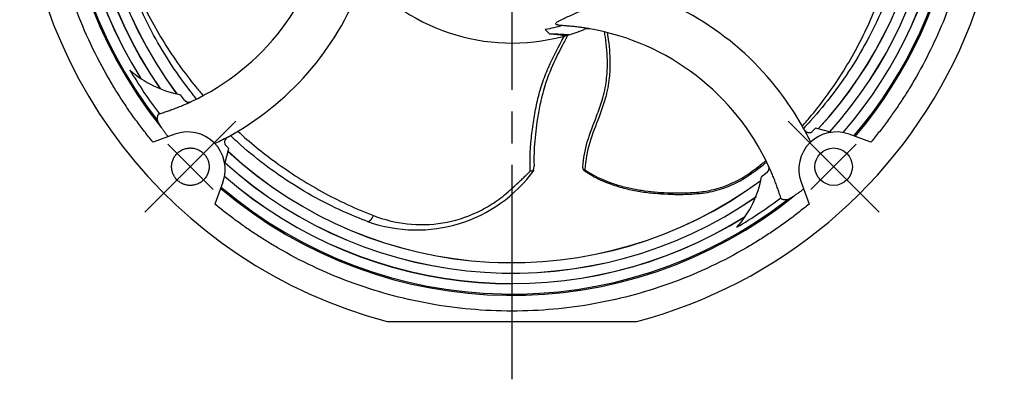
# Model space of a CAD drawing. Header units: millimetres. Extents: x 0 to 420, y 0 to 297.
# Tile 1 of 7: x 64 to 156, y 120 to 155. Entities that reach past the tile are written whole.
import ezdxf

# ---------------------------------------------------------------- set-up
doc = ezdxf.new("R2010")
doc.units = ezdxf.units.MM
doc.linetypes.add('CENTER', pattern=[27, 20, -2, 3, -2])

msp = doc.modelspace()

# ---------------------------------------------------------------- linework, layer by layer
at = {"color": 7, "linetype": 'CENTER'}
for p, q in [((110, 222.301), (110, 120.061)), ((84.191, 145.372), (75.705, 136.887)), ((135.809, 145.372), (144.295, 136.887)), ((77.827, 143.251), (82.069, 139.008)), ((137.931, 139.008), (142.173, 143.251))]:
    msp.add_line(p, q, dxfattribs=at)
at = {"color": 7}
for p, q in [((113.103, 153.937), (113.493, 153.546)), ((113.529, 153.51), (113.529, 153.51)), ((75.193, 149.579), (75.184, 149.58)), ((78.637, 147.981), (78.631, 147.978)), ((79.403, 147.354), (79.016, 147.856)), ((138.36, 144.729), (138.112, 144.467)), ((139.794, 144.345), (138.36, 144.729)), ((138.664, 144.708), (138.662, 144.716)), ((78.503, 144.171), (76.458, 143.426)), ((143.542, 143.426), (141.497, 144.171)), ((83.164, 141.388), (83.548, 142.821)), ((83.548, 142.821), (83.286, 143.069)), ((83.527, 142.518), (83.535, 142.519)), ((133.828, 140.584), (133.326, 140.198)), ((82.989, 139.685), (82.245, 137.639)), ((133.201, 139.818), (133.203, 139.812)), ((137.011, 139.685), (137.755, 137.639)), ((131.603, 136.374), (131.602, 136.366)), ((98.349, 126.681), (121.651, 126.681))]:
    msp.add_line(p, q, dxfattribs=at)
at = {"flags": 128}
msp.add_lwpolyline([(125.071, 138.517), (124.147, 138.555), (123.973, 138.566), (123.923, 138.57), (123.909, 138.571), (123.906, 138.571), (123.905, 138.571), (123.904, 138.571), (123.904, 138.571), (123.904, 138.571), (123.904, 138.571)], dxfattribs=at)
at = {"color": 7, "flags": 128}
msp.add_lwpolyline([(132.769, 138.308), (132.77, 138.304), (132.77, 138.3)], dxfattribs=at)
at = {"color": 7}
msp.add_circle((140.052, 141.129), 1.75, dxfattribs=at)
for centre, radius, start, end in [((110, 171.181), 46, 104.67207, 255.32793), ((110, 171.181), 42.065, 139.67778, 218.89297), ((110, 171.181), 41.949, 139.61907, 217.82567), ((110, 171.181), 40.973, 139.0401, 212.13938), ((110, 171.181), 40.966, 139.03463, 212.16035), ((110, 171.181), 39.996, 137.91475, 214.6866), ((110, 171.181), 39.989, 137.90988, 214.70121), ((110, 171.181), 39.018, 137.17851, 216.57896), ((110, 171.181), 39.012, 137.17354, 216.58996), ((110, 171.181), 46, 284.67207, 26.16377), ((110, 171.181), 39.012, 317.17354, 27.17472), ((110, 171.181), 39.018, 317.17851, 27.18479), ((110, 171.181), 39.989, 317.90988, 26.2419), ((110, 171.181), 39.996, 317.91475, 26.23102), ((110, 171.181), 40.966, 319.03463, 24.44349), ((110, 171.181), 40.973, 319.0401, 24.42961), ((110, 171.181), 41.949, 319.61907, 22.02425), ((110, 171.181), 42.065, 319.67778, 21.67082), ((70.415, 167.833), 22.75, 294.94583, 350.06576), ((110, 171.181), 18.5, 224.07502, 291.35484), ((70.415, 167.833), 27.249, 298.43842, 339.16888), ((113.349, 131.596), 27.249, 28.43842, 69.16888), ((117.101, 153.02), 1, 80.06575, 111.35484), ((113.349, 131.596), 22.75, 24.94583, 80.06575), ((80.894, 157.678), 10, 228.75357, 259.17941), ((110, 171.181), 41.429, 210.49232, 217.30792), ((79.799, 147.659), 0.5, 217.59395, 294.94583), ((137.749, 144.811), 0.5, 208.43842, 316.57134), ((79.7, 140.882), 3.5, 340, 110), ((83.629, 143.433), 0.5, 118.43842, 226.57134), ((140.3, 140.882), 3.5, 70, 200), ((110, 171.181), 39.018, 227.17851, 306.57896), ((110, 171.181), 39.012, 227.17354, 306.58996), ((110, 171.181), 39.996, 227.91475, 304.70273), ((110, 171.181), 39.989, 227.90988, 304.70698), ((133.523, 140.981), 0.5, 307.59395, 24.94583), ((110, 171.181), 40.973, 229.0401, 302.13938), ((110, 171.181), 40.966, 229.03463, 302.16035), ((123.503, 142.075), 10, 318.75357, 349.17941), ((110, 171.181), 42.065, 229.67778, 308.89297), ((110, 171.181), 41.949, 229.61907, 307.82567), ((110, 171.181), 41.429, 300.49232, 307.30792)]:
    msp.add_arc(centre, radius, start, end, dxfattribs=at)
for centre, radius, start, end in [((101.081, 148.798), 13.578, 250.27541, 324.0259), ((111.063, 141.144), 1, 322.51622, 2.23784)]:
    msp.add_arc(centre, radius, start, end)
for points, knots in [([(76.458, 143.426), (76.321, 143.594), (76.047, 143.928), (75.645, 144.437), (75.25, 144.951), (74.864, 145.471), (74.486, 145.996), (74.115, 146.527), (73.753, 147.063), (73.398, 147.605), (73.051, 148.153), (72.712, 148.705), (71.858, 150.146), (70.597, 152.539), (69.133, 156.014), (67.962, 159.641), (67.104, 163.416), (66.58, 167.273), (66.406, 171.181), (66.58, 175.09), (67.104, 178.947), (67.962, 182.722), (69.133, 186.348), (70.597, 189.823), (71.942, 192.376), (72.991, 194.12), (73.63, 195.121), (74.296, 196.104), (74.989, 197.068), (75.707, 198.015), (76.208, 198.629), (76.458, 198.936)], [0, 0, 0, 0, 0.0107853, 0.02156, 0.0323264, 0.043087, 0.0538442, 0.0646003, 0.0753578, 0.086119, 0.0968863, 0.1076622, 0.1184489, 0.1803838, 0.2423274, 0.3062268, 0.3701347, 0.4350637, 0.5000013, 0.5649302, 0.6298678, 0.6937672, 0.7576752, 0.8196101, 0.8815536, 0.901318, 0.9210535, 0.9407746, 0.9604963, 0.9802332, 1, 1, 1, 1]), ([(148.223, 192.024), (148.285, 191.908), (148.448, 191.61), (148.702, 191.124), (148.984, 190.566), (149.258, 190.005), (149.524, 189.44), (149.782, 188.871), (150.032, 188.298), (150.274, 187.721), (150.507, 187.141), (151.045, 185.746), (151.798, 183.503), (152.603, 180.344), (153.174, 177.108), (153.609, 172.691), (153.518, 167.106), (152.571, 161.602), (151.323, 157.343), (150.161, 154.269), (148.784, 151.314), (147.526, 149.068), (146.507, 147.45), (145.811, 146.412), (145.085, 145.395), (144.331, 144.397), (143.805, 143.75), (143.542, 143.426)], [0.0044537, 0.0044537, 0.0044537, 0.0044537, 0.012027, 0.0240443, 0.0360544, 0.0480597, 0.0600627, 0.0720659, 0.0840718, 0.0960828, 0.1081015, 0.1201304, 0.1822351, 0.2443499, 0.3079059, 0.3714721, 0.5000015, 0.628531, 0.6920869, 0.7556531, 0.8177579, 0.8798727, 0.9039164, 0.9279312, 0.9519368, 0.9759531, 1, 1, 1, 1]), ([(114.712, 154.305), (114.663, 154.309), (114.568, 154.315), (114.441, 154.33), (114.333, 154.348), (114.245, 154.368), (114.148, 154.401), (114.068, 154.461), (114.106, 154.557), (114.223, 154.651), (114.384, 154.749), (114.601, 154.861), (114.923, 155.014), (115.355, 155.211), (115.912, 155.463), (116.518, 155.746), (117.378, 156.162), (118.235, 156.603), (119.045, 157.024), (119.59, 157.297), (120.078, 157.516), (120.439, 157.642), (120.699, 157.704), (120.88, 157.727), (121.044, 157.727), (121.138, 157.705), (121.185, 157.694)], [0, 0, 0, 0, 0.018294, 0.034789, 0.049559, 0.062702, 0.07435, 0.100231, 0.124653, 0.144667, 0.168358, 0.196496, 0.229525, 0.285447, 0.3464, 0.416704, 0.485874, 0.628411, 0.696731, 0.761746, 0.822511, 0.881406, 0.911677, 0.941315, 0.970642, 1, 1, 1, 1]), ([(117.138, 154.029), (116.977, 154.055), (116.656, 154.107), (116.171, 154.172), (115.686, 154.228), (115.2, 154.273), (114.875, 154.295), (114.712, 154.305)], [0, 0, 0, 0, 0.200092, 0.400046, 0.599954, 0.799908, 1, 1, 1, 1]), ([(113.493, 153.546), (113.645, 153.544), (113.947, 153.54), (114.401, 153.522), (114.854, 153.497), (115.156, 153.471), (115.307, 153.459)], [0, 0, 0, 0, 0.250053, 0.5, 0.749947, 1, 1, 1, 1]), ([(114.201, 153.473), (114.19, 153.475), (114.17, 153.477), (114.128, 153.481), (114.078, 153.485), (114.019, 153.489), (113.918, 153.495), (113.757, 153.503), (113.608, 153.508), (113.529, 153.51)], [0, 0, 0, 0, 0.083447, 0.169857, 0.26011, 0.354974, 0.455103, 0.712774, 1, 1, 1, 1]), ([(114.952, 153.356), (114.889, 153.368), (114.768, 153.39), (114.579, 153.42), (114.393, 153.448), (114.264, 153.465), (114.201, 153.473)], [0, 0, 0, 0, 0.270678, 0.527523, 0.770604, 1, 1, 1, 1]), ([(115.307, 153.459), (115.248, 153.441), (115.134, 153.408), (115.012, 153.373), (114.952, 153.356)], [0, 0, 0, 0, 0.51174, 1, 1, 1, 1]), ([(77.048, 146.071), (77.192, 146.116), (77.481, 146.206), (77.911, 146.352), (78.337, 146.505), (78.76, 146.667), (79.18, 146.838), (79.597, 147.016), (79.872, 147.142), (80.01, 147.205)], [0, 0, 0, 0, 0.142999, 0.285856, 0.428628, 0.571372, 0.714144, 0.857001, 1, 1, 1, 1]), ([(77.048, 146.071), (77.033, 146.066), (77.003, 146.054), (76.965, 146.025), (76.931, 145.987), (76.904, 145.939), (76.876, 145.868), (76.855, 145.766), (76.847, 145.624), (76.859, 145.512), (76.865, 145.456)], [0, 0, 0, 0, 0.101327, 0.201611, 0.3013, 0.400849, 0.500722, 0.669568, 0.83514, 1, 1, 1, 1]), ([(77.26, 144.77), (77.235, 144.808), (77.186, 144.882), (77.118, 144.99), (77.056, 145.093), (76.999, 145.192), (76.949, 145.285), (76.903, 145.374), (76.878, 145.428), (76.865, 145.456)], [0, 0, 0, 0, 0.150041, 0.297517, 0.442529, 0.585179, 0.725572, 0.863811, 1, 1, 1, 1]), ([(77.872, 143.941), (77.839, 143.98), (77.774, 144.057), (77.68, 144.176), (77.589, 144.295), (77.503, 144.414), (77.419, 144.534), (77.338, 144.653), (77.286, 144.731), (77.26, 144.77)], [0, 0, 0, 0, 0.144149, 0.286947, 0.428939, 0.570681, 0.712733, 0.855656, 1, 1, 1, 1]), ([(80.356, 139.428), (80.313, 139.418), (80.227, 139.4), (80.096, 139.384), (79.965, 139.378), (79.833, 139.381), (79.627, 139.403), (79.351, 139.471), (79.028, 139.627), (78.741, 139.844), (78.513, 140.109), (78.343, 140.405), (78.237, 140.718), (78.189, 141.046), (78.206, 141.386), (78.289, 141.726), (78.446, 142.05), (78.663, 142.336), (78.9, 142.541), (79.127, 142.68), (79.327, 142.772), (79.469, 142.811), (79.539, 142.831)], [0, 0, 0, 0, 0.024147, 0.048095, 0.071982, 0.095945, 0.120123, 0.185056, 0.250086, 0.31502, 0.38005, 0.439989, 0.500024, 0.559963, 0.619998, 0.684931, 0.749962, 0.814895, 0.879926, 0.920036, 0.959847, 1, 1, 1, 1]), ([(79.539, 142.831), (79.583, 142.84), (79.669, 142.859), (79.8, 142.875), (79.931, 142.881), (80.063, 142.877), (80.269, 142.856), (80.545, 142.788), (80.868, 142.632), (81.155, 142.415), (81.383, 142.149), (81.553, 141.854), (81.659, 141.54), (81.707, 141.212), (81.69, 140.872), (81.607, 140.532), (81.45, 140.209), (81.233, 139.923), (80.996, 139.718), (80.769, 139.579), (80.569, 139.487), (80.427, 139.447), (80.356, 139.428)], [0, 0, 0, 0, 0.024147, 0.048095, 0.071982, 0.095945, 0.120123, 0.185056, 0.250086, 0.31502, 0.38005, 0.439989, 0.500024, 0.559963, 0.619998, 0.684931, 0.749962, 0.814895, 0.879926, 0.920036, 0.959847, 1, 1, 1, 1]), ([(135.11, 138.229), (135.065, 138.374), (134.975, 138.662), (134.83, 139.092), (134.676, 139.518), (134.514, 139.942), (134.344, 140.362), (134.165, 140.779), (134.039, 141.054), (133.976, 141.191)], [0, 0, 0, 0, 0.1429993, 0.2858564, 0.4286283, 0.5713717, 0.7141436, 0.8570007, 1, 1, 1, 1]), ([(137.24, 139.053), (137.202, 139.02), (137.124, 138.955), (137.006, 138.861), (136.886, 138.771), (136.767, 138.684), (136.647, 138.601), (136.528, 138.52), (136.45, 138.467), (136.411, 138.441)], [0, 0, 0, 0, 0.144149, 0.286947, 0.428939, 0.570681, 0.712733, 0.855656, 1, 1, 1, 1]), ([(135.726, 138.047), (135.699, 138.043), (135.645, 138.037), (135.568, 138.033), (135.495, 138.033), (135.425, 138.038), (135.36, 138.048), (135.287, 138.066), (135.212, 138.099), (135.143, 138.153), (135.122, 138.203), (135.11, 138.229)], [0, 0, 0, 0, 0.0771415, 0.1566695, 0.2386291, 0.3230604, 0.41, 0.499481, 0.6521969, 0.8190074, 1, 1, 1, 1]), ([(135.726, 138.047), (135.754, 138.06), (135.811, 138.086), (135.902, 138.133), (135.996, 138.184), (136.094, 138.24), (136.196, 138.302), (136.302, 138.369), (136.375, 138.417), (136.411, 138.441)], [0, 0, 0, 0, 0.142381, 0.28387, 0.4251, 0.566705, 0.709316, 0.853549, 1, 1, 1, 1]), ([(137.755, 137.639), (137.588, 137.502), (137.253, 137.228), (136.744, 136.826), (136.23, 136.432), (135.711, 136.046), (135.185, 135.667), (134.654, 135.297), (134.118, 134.934), (133.576, 134.579), (133.029, 134.233), (132.476, 133.894), (131.035, 133.04), (128.642, 131.779), (125.167, 130.314), (121.54, 129.143), (117.766, 128.285), (113.909, 127.762), (110, 127.587), (106.091, 127.762), (102.235, 128.285), (98.46, 129.143), (94.833, 130.314), (91.358, 131.779), (88.806, 133.124), (87.061, 134.172), (86.06, 134.811), (85.077, 135.478), (84.114, 136.171), (83.167, 136.889), (82.552, 137.389), (82.245, 137.639)], [0, 0, 0, 0, 0.0107853, 0.02156, 0.0323264, 0.043087, 0.0538442, 0.0646003, 0.0753578, 0.086119, 0.0968863, 0.1076622, 0.1184489, 0.1803838, 0.2423274, 0.3062268, 0.3701347, 0.4350637, 0.5000013, 0.5649302, 0.6298678, 0.6937672, 0.7576752, 0.8196101, 0.8815536, 0.901318, 0.9210535, 0.9407746, 0.9604963, 0.9802332, 1, 1, 1, 1])]:
    msp.add_open_spline(points, degree=3, knots=knots, dxfattribs=at)
for points, knots in [([(137.114, 144.927), (137.412, 145.257), (137.703, 145.592), (138.533, 146.584), (139.054, 147.255), (140.543, 149.319), (141.439, 150.763), (143.039, 153.761), (143.742, 155.315), (144.944, 158.503), (145.441, 160.136), (146.226, 163.455), (146.513, 165.141), (146.878, 168.548), (146.956, 170.269), (146.902, 172.879), (146.855, 173.757), (146.698, 175.521), (146.587, 176.404), (146.447, 177.289)], [0.1549678, 0.1549678, 0.1549678, 0.1549678, 0.1875, 0.1875, 0.25, 0.25, 0.375, 0.375, 0.5, 0.5, 0.625, 0.625, 0.75, 0.75, 0.875, 0.875, 0.9375, 0.9375, 1, 1, 1, 1]), ([(147.204, 177.071), (147.271, 176.67), (147.331, 176.27), (147.53, 174.777), (147.627, 173.683), (147.726, 171.505), (147.727, 170.421), (147.64, 168.246), (147.548, 167.155), (147.271, 164.981), (147.085, 163.898), (146.621, 161.752), (146.342, 160.69), (145.863, 159.146), (145.699, 158.654), (145.332, 157.625), (145.128, 157.09), (144.496, 155.546), (144.037, 154.551), (143.032, 152.598), (142.485, 151.64), (141.309, 149.77), (140.679, 148.859), (139.342, 147.094), (138.636, 146.24), (137.674, 145.177), (137.456, 144.942), (137.235, 144.709)], [16.811773, 16.811773, 16.811773, 16.811773, 18.080838, 18.080838, 21.544684, 21.544684, 25.058712, 25.058712, 28.671538, 28.671538, 32.343876, 32.343876, 36.040846, 36.040846, 37.79504, 37.79504, 39.73187, 39.73187, 43.443492, 43.443492, 47.193856, 47.193856, 50.96941, 50.96941, 54.749221, 54.749221, 55.836727, 55.836727, 55.836727, 55.836727]), ([(80.524, 147.452), (80.306, 147.718), (80.093, 147.987), (79.212, 149.125), (78.579, 150.02), (77.39, 151.867), (76.834, 152.819), (75.803, 154.773), (75.329, 155.774), (74.469, 157.814), (74.082, 158.853), (73.403, 160.959), (73.109, 162.026), (72.689, 163.918), (72.539, 164.73), (72.355, 165.963), (72.301, 166.376), (72.239, 166.922), (72.224, 167.052), (72.211, 167.182)], [38.570194, 38.570194, 38.570194, 38.570194, 39.73187, 39.73187, 43.443492, 43.443492, 47.193856, 47.193856, 50.96941, 50.96941, 54.749221, 54.749221, 58.48599, 58.48599, 61.198697, 61.198697, 62.55505, 62.55505, 62.977152, 62.977152, 62.977152, 62.977152]), ([(72.372, 167.169), (72.464, 166.281), (72.592, 165.406), (72.919, 163.682), (73.118, 162.836), (73.582, 161.18), (73.847, 160.368), (74.431, 158.769), (74.752, 157.983), (75.795, 155.662), (76.597, 154.164), (78.394, 151.279), (79.388, 149.893), (80.69, 148.305), (80.916, 148.037), (81.145, 147.772)], [0, 0, 0, 0, 0.0625, 0.0625, 0.125, 0.125, 0.1875, 0.1875, 0.25, 0.25, 0.375, 0.375, 0.5, 0.5, 0.5256883, 0.5256883, 0.5256883, 0.5256883]), ([(116.626, 141.13), (116.688, 141.903), (116.812, 142.698), (117.285, 144.277), (117.605, 145.063), (118.09, 146.342), (118.27, 146.833), (118.513, 147.641), (118.594, 147.954), (118.729, 148.586), (118.782, 148.904), (118.886, 149.736), (118.917, 150.251), (118.921, 151.592), (118.849, 152.415), (118.701, 153.394), (118.673, 153.558), (118.644, 153.721)], [0.286485, 0.286485, 0.286485, 0.286485, 2.616143, 2.616143, 5.15301, 5.15301, 6.738551, 6.738551, 7.729514, 7.729514, 8.720478, 8.720478, 10.306019, 10.306019, 12.842885, 12.842885, 13.35377, 13.35377, 13.35377, 13.35377]), ([(118.894, 153.66), (118.915, 153.54), (118.934, 153.42), (119.079, 152.475), (119.153, 151.637), (119.151, 150.27), (119.121, 149.743), (119.017, 148.891), (118.964, 148.565), (118.828, 147.917), (118.746, 147.595), (118.5, 146.769), (118.318, 146.272), (117.83, 144.985), (117.507, 144.203), (117.006, 142.569), (116.879, 141.709), (116.819, 140.86), (116.819, 140.85), (116.818, 140.841)], [2.137687, 2.137687, 2.137687, 2.137687, 2.507518, 2.507518, 5.044384, 5.044384, 6.629926, 6.629926, 7.620889, 7.620889, 8.611852, 8.611852, 10.197394, 10.197394, 12.73426, 12.73426, 15.350403, 15.350403, 15.378497, 15.378497, 15.378497, 15.378497]), ([(111.705, 140.727), (111.68, 141.267), (111.679, 141.817), (111.724, 142.922), (111.772, 143.476), (111.894, 144.579), (111.97, 145.128), (112.149, 146.219), (112.254, 146.76), (112.505, 147.831), (112.651, 148.359), (112.994, 149.396), (113.192, 149.905), (113.845, 151.404), (114.364, 152.374), (114.894, 153.341)], [0, 0, 0, 0, 0.125, 0.125, 0.25, 0.25, 0.375, 0.375, 0.5, 0.5, 0.625, 0.625, 0.75, 0.75, 1, 1, 1, 1]), ([(115.218, 153.433), (115.046, 153.115), (114.876, 152.796), (114.332, 151.757), (113.976, 151.035), (113.47, 149.839), (113.293, 149.375), (113.042, 148.608), (112.953, 148.31), (112.791, 147.709), (112.718, 147.405), (112.545, 146.61), (112.455, 146.117), (112.254, 144.827), (112.16, 144.026), (112.073, 142.849), (112.055, 142.472), (112.05, 142.097)], [1.448175, 1.448175, 1.448175, 1.448175, 2.532309, 2.532309, 4.987881, 4.987881, 6.522614, 6.522614, 7.481822, 7.481822, 8.44103, 8.44103, 9.975762, 9.975762, 12.431335, 12.431335, 13.620637, 13.620637, 13.620637, 13.620637]), ([(96.498, 136.017), (96.118, 136.159), (95.741, 136.308), (94.349, 136.882), (93.353, 137.345), (91.417, 138.348), (90.478, 138.888), (88.638, 140.052), (87.739, 140.677), (85.995, 142.004), (85.15, 142.706), (84.122, 143.638), (83.908, 143.838), (83.695, 144.04)], [16.811773, 16.811773, 16.811773, 16.811773, 18.080838, 18.080838, 21.544684, 21.544684, 25.058712, 25.058712, 28.671538, 28.671538, 32.343876, 32.343876, 33.328251, 33.328251, 33.328251, 33.328251]), ([(84.388, 144.439), (85.501, 143.421), (86.672, 142.464), (89.28, 140.561), (90.731, 139.632), (93.019, 138.374), (93.803, 137.976), (95.409, 137.231), (96.229, 136.884), (97.066, 136.564)], [0.6394312, 0.6394312, 0.6394312, 0.6394312, 0.75, 0.75, 0.875, 0.875, 0.9375, 0.9375, 1, 1, 1, 1]), ([(112.05, 142.092), (112.049, 142.003), (112.047, 141.797), (112.05, 141.494), (112.058, 141.28), (112.062, 141.183)], [0, 0, 0, 0, 0.2478238, 0.5804569, 0.8572926, 0.8572926, 0.8572926, 0.8572926]), ([(116.704, 140.823), (116.694, 140.839), (116.675, 140.872), (116.652, 140.927), (116.635, 140.984), (116.624, 141.053), (116.625, 141.101), (116.626, 141.13)], [0, 0, 0, 0, 0.155333, 0.333841, 0.536169, 0.716413, 1, 1, 1, 1]), ([(133.802, 141.556), (133.757, 141.52), (133.712, 141.484), (133.342, 141.19), (133.011, 140.936), (132.57, 140.609), (132.464, 140.532), (132.358, 140.455)], [61.010008, 61.010008, 61.010008, 61.010008, 61.198697, 61.198697, 62.55505, 62.55505, 62.977152, 62.977152, 62.977152, 62.977152]), ([(110.02, 139.12), (110.025, 139.124), (110.03, 139.129), (110.092, 139.184), (110.148, 139.236), (110.317, 139.39), (110.428, 139.494), (110.651, 139.703), (110.762, 139.808), (110.985, 140.021), (111.096, 140.128), (111.317, 140.343), (111.426, 140.45), (111.592, 140.615), (111.649, 140.671), (111.705, 140.727)], [0.327598, 0.327598, 0.327598, 0.327598, 0.347237, 0.347237, 0.574504, 0.574504, 1.029037, 1.029037, 1.48357, 1.48357, 1.938104, 1.938104, 2.392637, 2.392637, 2.629204, 2.629204, 2.629204, 2.629204]), ([(111.995, 140.756), (111.984, 140.752), (111.961, 140.742), (111.919, 140.732), (111.865, 140.725), (111.795, 140.722), (111.737, 140.725), (111.705, 140.727)], [0, 0, 0, 0, 0.153984, 0.320376, 0.499621, 0.720911, 1, 1, 1, 1]), ([(117.323, 140.377), (117.296, 140.393), (117.269, 140.409), (117.199, 140.451), (117.156, 140.478), (117.072, 140.531), (117.029, 140.558), (116.945, 140.613), (116.903, 140.64), (116.856, 140.672), (116.85, 140.676), (116.844, 140.68)], [78.9036813, 78.9036813, 78.9036813, 78.9036813, 78.9975836, 78.9975836, 79.1467225, 79.1467225, 79.2958614, 79.2958614, 79.4450003, 79.4450003, 79.4664657, 79.4664657, 79.4664657, 79.4664657]), ([(117.323, 140.377), (117.321, 140.378), (117.325, 140.39), (117.348, 140.435), (117.365, 140.464), (117.379, 140.486)], [0, 0, 0, 0, 0.5, 0.5, 1, 1, 1, 1]), ([(119.132, 139.517), (119.069, 139.541), (119.006, 139.565), (118.842, 139.629), (118.742, 139.669), (118.543, 139.754), (118.444, 139.797), (118.247, 139.887), (118.149, 139.933), (117.955, 140.029), (117.858, 140.079), (117.666, 140.181), (117.571, 140.233), (117.429, 140.314), (117.382, 140.342), (117.331, 140.372), (117.327, 140.374), (117.323, 140.377)], [76.897859, 76.897859, 76.897859, 76.897859, 77.102453, 77.102453, 77.427396, 77.427396, 77.752339, 77.752339, 78.077282, 78.077282, 78.402226, 78.402226, 78.727169, 78.727169, 78.889641, 78.889641, 78.903681, 78.903681, 78.903681, 78.903681]), ([(127.28, 138.749), (127.736, 138.787), (128.194, 138.856), (129.093, 139.058), (129.534, 139.19), (130.811, 139.669), (131.596, 140.1), (132.289, 140.601)], [0, 0, 0, 0, 0.25, 0.25, 0.5, 0.5, 1, 1, 1, 1]), ([(132.358, 140.454), (132.329, 140.433), (132.299, 140.412), (132.155, 140.31), (132.038, 140.231), (131.681, 139.999), (131.433, 139.853), (130.921, 139.581), (130.656, 139.455), (130.112, 139.225), (129.833, 139.121), (129.263, 138.937), (128.972, 138.858), (128.384, 138.726), (128.086, 138.673), (127.639, 138.614), (127.489, 138.598), (127.327, 138.584), (127.314, 138.583), (127.301, 138.582)], [62.977152, 62.977152, 62.977152, 62.977152, 63.093245, 63.093245, 63.541032, 63.541032, 64.436607, 64.436607, 65.332181, 65.332181, 66.227755, 66.227755, 67.123329, 67.123329, 68.018903, 68.018903, 68.46669, 68.46669, 68.505388, 68.505388, 68.505388, 68.505388]), ([(132.358, 140.455), (132.358, 140.455), (132.358, 140.455), (132.358, 140.455), (132.367, 140.461), (132.369, 140.485), (132.337, 140.552), (132.309, 140.585), (132.289, 140.601), (132.289, 140.601), (132.289, 140.601), (132.289, 140.601)], [-0.000255, -0.000255, -0.000255, -0.000255, -0.000044, -0.000044, -0.000044, 0.499956, 0.499956, 0.999956, 0.999956, 0.999956, 1.000211, 1.000211, 1.000211, 1.000211]), ([(109.628, 138.772), (109.64, 138.782), (109.653, 138.793), (109.688, 138.824), (109.71, 138.843), (109.755, 138.883), (109.778, 138.903), (109.823, 138.943), (109.845, 138.963), (109.89, 139.003), (109.913, 139.023), (109.957, 139.063), (109.98, 139.083), (110.008, 139.109), (110.014, 139.114), (110.02, 139.12)], [2.6292045, 2.6292045, 2.6292045, 2.6292045, 2.6778036, 2.6778036, 2.7672701, 2.7672701, 2.8567366, 2.8567366, 2.9462031, 2.9462031, 3.0356695, 3.0356695, 3.125136, 3.125136, 3.1492959, 3.1492959, 3.1492959, 3.1492959]), ([(119.132, 139.517), (119.128, 139.519), (119.127, 139.535), (119.142, 139.593), (119.155, 139.629), (119.166, 139.652)], [0, 0, 0, 0, 0.5, 0.5, 1, 1, 1, 1]), ([(124.081, 138.582), (123.773, 138.596), (123.007, 138.631), (121.798, 138.807), (120.447, 139.076), (119.571, 139.37), (119.132, 139.517)], [0, 0, 0, 0, 0.182379, 0.45459, 0.727125, 1, 1, 1, 1]), ([(119.166, 139.652), (119.166, 139.652), (119.166, 139.652), (119.357, 139.582), (119.549, 139.518), (120.13, 139.337), (120.522, 139.234), (121.311, 139.059), (121.708, 138.987), (122.507, 138.868), (122.908, 138.82), (123.713, 138.745), (124.116, 138.717), (124.927, 138.682), (125.334, 138.675), (126.151, 138.683), (126.56, 138.698), (127.074, 138.733), (127.177, 138.74), (127.28, 138.749)], [68.505326, 68.505326, 68.505326, 68.505326, 68.50585, 68.50585, 69.127418, 69.127418, 70.370552, 70.370552, 71.613687, 71.613687, 72.856822, 72.856822, 74.099957, 74.099957, 75.343092, 75.343092, 76.586226, 76.586226, 76.897859, 76.897859, 76.897859, 76.897859]), ([(97.066, 136.564), (98.056, 136.185), (99.109, 135.919), (101.286, 135.673), (102.411, 135.695), (104.636, 136.059), (105.735, 136.402), (107.285, 137.14), (107.785, 137.421), (108.74, 138.048), (109.196, 138.395), (109.628, 138.772)], [0, 0, 0, 0, 0.25, 0.25, 0.5, 0.5, 0.75, 0.75, 0.875, 0.875, 1, 1, 1, 1]), ([(127.301, 138.582), (126.604, 138.535), (125.702, 138.475), (124.813, 138.536), (124.611, 138.55)], [0, 0, 0, 0, 0.7720415, 1, 1, 1, 1]), ([(127.301, 138.582), (127.298, 138.581), (127.292, 138.601), (127.281, 138.681), (127.279, 138.726), (127.28, 138.749)], [0, 0, 0, 0, 0.5, 0.5, 1, 1, 1, 1]), ([(96.498, 136.017), (96.564, 135.992), (96.66, 136.026), (96.87, 136.229), (96.979, 136.393), (97.066, 136.564)], [0, 0, 0, 0, 0.5, 0.5, 1, 1, 1, 1])]:
    msp.add_open_spline(points, degree=3, knots=knots)
for points in [[(114.712, 154.305), (114.181, 154.157), (113.645, 154.034), (113.103, 153.937)], [(137.31, 144.57), (137.411, 144.381), (137.613, 144.003), (137.801, 143.618), (137.896, 143.426)], [(83.389, 143.871), (83.2, 143.77), (82.822, 143.568), (82.437, 143.38), (82.244, 143.286)]]:
    msp.add_open_spline(points, degree=3, dxfattribs=at)
for points in [[(132.289, 140.601), (132.782, 140.958), (133.262, 141.327), (133.728, 141.707)], [(116.704, 140.824), (116.74, 140.827), (116.781, 140.837), (116.818, 140.841)], [(116.844, 140.68), (116.789, 140.717), (116.742, 140.766), (116.704, 140.824)], [(116.818, 140.841), (117.001, 140.716), (117.188, 140.598), (117.379, 140.486)], [(117.379, 140.486), (117.949, 140.152), (118.55, 139.877), (119.166, 139.652)]]:
    msp.add_open_spline(points, degree=3)

doc.saveas('drawing.dxf')
